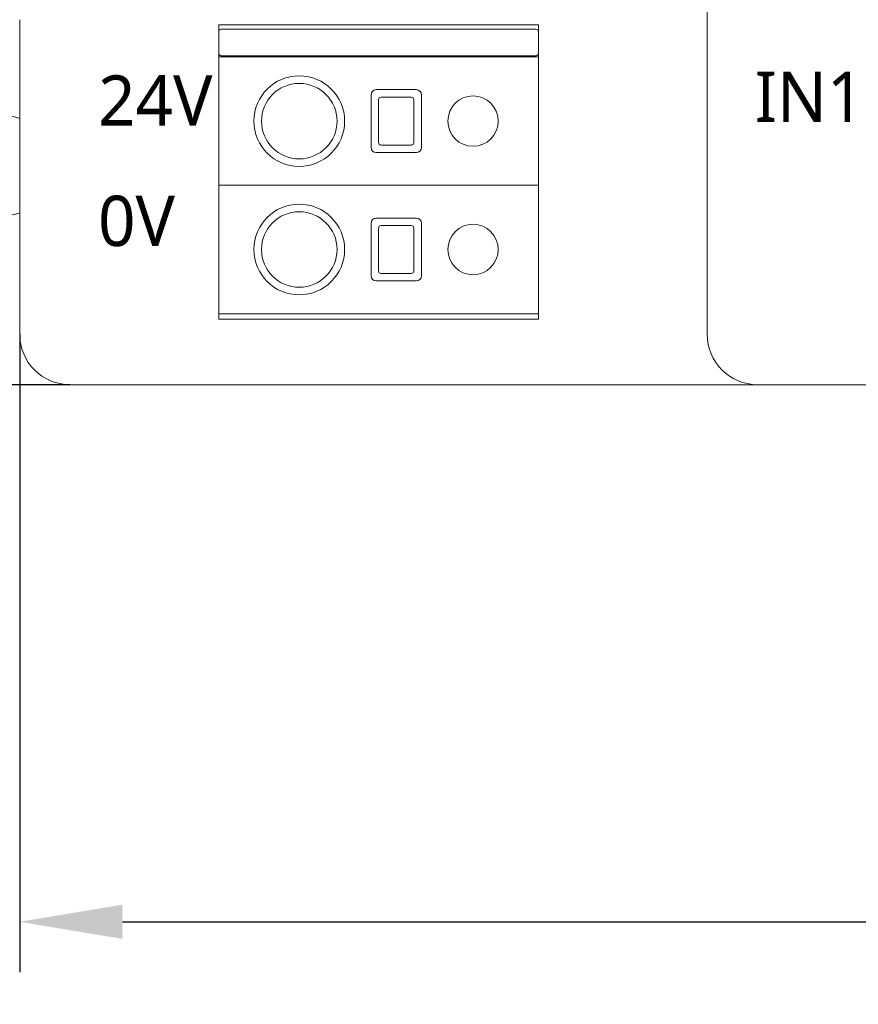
# Model space of a CAD drawing. Header units: millimetres. Extents: x 2293 to 4250, y -591 to 894.
# Tile 17 of 117: x 3464 to 3497, y 92 to 131. Entities that reach past the tile are written whole.
import ezdxf

# ---------------------------------------------------------------- set-up
doc = ezdxf.new("R2010")
doc.units = ezdxf.units.MM
doc.header["$PDSIZE"] = -1
doc.layers.add('1', color=7, linetype='Continuous', lineweight=13)
doc.dimstyles.new('ISO-25', dxfattribs={"dimtxt": 2.5, "dimasz": 2.5, "dimexe": 1.25, "dimexo": 0.625, "dimtad": 1, "dimtxsty": 'Standard', "dimcen": 2.5, "dimadec": 0, "dimazin": 0, "dimtfac": 1, "dimtmove": 0, "dimatfit": 3, "dimfxl": 1, "dimarcsym": 0})

# ---------------------------------------------------------------- blocks, each defined once
blk = doc.blocks.new('*D112')
at = {"color": 0, "lineweight": -2}
for p, q in [((3463.945, 118.506), (3463.945, 93.169)), ((3624.245, 118.506), (3624.245, 93.169)), ((3468.025, 95.169), (3620.165, 95.169))]:
    blk.add_line(p, q, dxfattribs=at)
at = {"color": 0}
for points in [[(3468.025, 95.849), (3468.025, 94.489), (3463.945, 95.169)], [(3620.165, 94.489), (3620.165, 95.849), (3624.245, 95.169)]]:
    blk.add_solid(points, dxfattribs=at)
at = {"layer": 'Defpoints', "color": 0}
for p in [(3463.945, 118.506), (3624.245, 118.506), (3624.245, 95.169)]:
    blk.add_point(p, dxfattribs=at)
at = {"color": 0, "insert": (3544.095, 98.735), "char_height": 3.5, "attachment_point": 5}
blk.add_mtext('160,3%%p0,5', dxfattribs=at)
blk = doc.blocks.new('*D113')
at = {"color": 0, "lineweight": -2}
for p, q in [((3465.945, 168.906), (3426.22, 168.906)), ((3428.22, 164.826), (3428.22, 146.271)), ((3428.22, 120.586), (3428.22, 139.14)), ((3465.945, 116.506), (3426.22, 116.506))]:
    blk.add_line(p, q, dxfattribs=at)
at = {"color": 0}
for points in [[(3428.9, 164.826), (3427.54, 164.826), (3428.22, 168.906)], [(3427.54, 120.586), (3428.9, 120.586), (3428.22, 116.506)]]:
    blk.add_solid(points, dxfattribs=at)
at = {"layer": 'Defpoints', "color": 0}
for p in [(3428.22, 168.906), (3465.945, 168.906), (3465.945, 116.506)]:
    blk.add_point(p, dxfattribs=at)
at = {"color": 0, "insert": (3428.22, 142.706), "char_height": 3.5, "attachment_point": 5}
blk.add_mtext('52,4%%p0,2', dxfattribs=at)
blk = doc.blocks.new('*D114')
at = {"color": 0, "lineweight": -2}
for p, q in [((3626.945, 160.206), (3450.102, 160.206)), ((3452.102, 156.126), (3452.102, 145.98)), ((3452.102, 129.286), (3452.102, 139.432)), ((3461.245, 125.206), (3450.102, 125.206))]:
    blk.add_line(p, q, dxfattribs=at)
at = {"color": 0}
for points in [[(3452.782, 156.126), (3451.422, 156.126), (3452.102, 160.206)], [(3451.422, 129.286), (3452.782, 129.286), (3452.102, 125.206)]]:
    blk.add_solid(points, dxfattribs=at)
at = {"layer": 'Defpoints', "color": 0}
for p in [(3452.102, 160.206), (3626.945, 160.206), (3461.245, 125.206)]:
    blk.add_point(p, dxfattribs=at)
at = {"color": 0, "insert": (3452.102, 142.706), "char_height": 3.5, "attachment_point": 5}
blk.add_mtext('(35)', dxfattribs=at)
blk = doc.blocks.new('*D115')
at = {"color": 0, "lineweight": -2}
for p, q in [((3626.945, 160.206), (3626.945, 79.056)), ((3461.245, 125.206), (3461.245, 79.056)), ((3465.325, 81.056), (3622.865, 81.056))]:
    blk.add_line(p, q, dxfattribs=at)
at = {"color": 0}
for points in [[(3465.325, 81.736), (3465.325, 80.376), (3461.245, 81.056)], [(3622.865, 80.376), (3622.865, 81.736), (3626.945, 81.056)]]:
    blk.add_solid(points, dxfattribs=at)
at = {"layer": 'Defpoints', "color": 0}
for p in [(3626.945, 160.206), (3461.245, 125.206), (3626.945, 81.056)]:
    blk.add_point(p, dxfattribs=at)
at = {"color": 0, "insert": (3544.095, 84.622), "char_height": 3.5, "attachment_point": 5}
blk.add_mtext('(165,7)', dxfattribs=at)

msp = doc.modelspace()

# ---------------------------------------------------------------- linework, layer by layer
at = {"layer": '1', "color": 7, "linetype": 'Continuous', "lineweight": 18}
for p, q in [((3491.245, 156.206), (3491.245, 118.506)), ((3463.945, 118.506), (3463.945, 131.006)), ((3471.845, 119.106), (3471.845, 130.806)), ((3484.545, 130.806), (3471.845, 130.806)), ((3484.545, 119.106), (3484.545, 130.806)), ((3471.945, 130.626), (3472.345, 130.626)), ((3472.345, 130.626), (3484.045, 130.626)), ((3484.045, 130.626), (3484.445, 130.626)), ((3471.845, 129.526), (3472.345, 129.526)), ((3471.945, 129.576), (3472.345, 129.576)), ((3472.345, 129.576), (3484.045, 129.576)), ((3484.045, 129.526), (3472.345, 129.526)), ((3484.045, 129.576), (3484.445, 129.576)), ((3484.045, 129.526), (3484.545, 129.526)), ((3477.895, 128.026), (3477.895, 125.926)), ((3479.695, 128.226), (3478.095, 128.226)), ((3478.295, 127.926), (3479.495, 127.926)), ((3479.895, 125.926), (3479.895, 128.026)), ((3478.195, 126.126), (3478.195, 127.826)), ((3479.595, 127.826), (3479.595, 126.126)), ((3479.495, 126.026), (3478.295, 126.026)), ((3478.095, 125.726), (3479.695, 125.726)), ((3472.345, 124.426), (3471.845, 124.426)), ((3471.845, 124.426), (3472.345, 124.426)), ((3484.045, 124.426), (3472.345, 124.426)), ((3484.045, 124.426), (3472.345, 124.426)), ((3484.545, 124.426), (3484.045, 124.426)), ((3484.045, 124.426), (3484.545, 124.426)), ((3477.895, 122.926), (3477.895, 120.826)), ((3479.695, 123.126), (3478.095, 123.126)), ((3478.295, 122.826), (3479.495, 122.826)), ((3479.895, 120.826), (3479.895, 122.926)), ((3478.195, 121.026), (3478.195, 122.726)), ((3479.595, 122.726), (3479.595, 121.026)), ((3479.495, 120.926), (3478.295, 120.926)), ((3478.095, 120.626), (3479.695, 120.626)), ((3472.345, 119.326), (3471.845, 119.326)), ((3484.045, 119.326), (3472.345, 119.326)), ((3484.545, 119.326), (3484.045, 119.326)), ((3484.545, 119.106), (3471.845, 119.106)), ((3490.416, 116.506), (3465.945, 116.506)), ((3493.245, 116.506), (3622.245, 116.506))]:
    msp.add_line(p, q, dxfattribs=at)
at = {"layer": '1', "color": 92, "linetype": 'Continuous', "lineweight": 13}
for p, q in [((3463.945, 118.506), (3463.945, 131.006)), ((3484.045, 130.626), (3472.345, 130.626)), ((3472.345, 129.576), (3484.045, 129.576)), ((3477.895, 125.926), (3477.895, 128.026)), ((3478.095, 128.226), (3479.695, 128.226)), ((3479.495, 127.926), (3478.295, 127.926)), ((3478.295, 127.926), (3479.495, 127.926)), ((3479.895, 128.026), (3479.895, 125.926)), ((3478.195, 127.826), (3478.195, 126.126)), ((3478.195, 126.126), (3478.195, 127.826)), ((3479.595, 127.826), (3479.595, 126.126)), ((3479.595, 126.126), (3479.595, 127.826)), ((3479.495, 126.026), (3478.295, 126.026)), ((3478.295, 126.026), (3479.495, 126.026)), ((3479.695, 125.726), (3478.095, 125.726)), ((3477.895, 120.826), (3477.895, 122.926)), ((3478.095, 123.126), (3479.695, 123.126)), ((3479.495, 122.826), (3478.295, 122.826)), ((3478.295, 122.826), (3479.495, 122.826)), ((3478.195, 122.726), (3478.195, 121.026)), ((3478.195, 121.026), (3478.195, 122.726)), ((3479.595, 122.726), (3479.595, 121.026)), ((3479.595, 121.026), (3479.595, 122.726)), ((3479.495, 120.926), (3478.295, 120.926)), ((3478.295, 120.926), (3479.495, 120.926)), ((3490.416, 116.506), (3465.945, 116.506)), ((3493.245, 116.506), (3622.245, 116.506))]:
    msp.add_line(p, q, dxfattribs=at)
at = {"layer": '1', "color": 7, "linetype": 'Continuous', "lineweight": 18}
for centre, radius, start, end in [((3471.945, 130.526), 0.1, 90, 180), ((3484.445, 130.526), 0.1, 0, 90), ((3471.945, 129.676), 0.1, 180, 270), ((3484.445, 129.676), 0.1, 270, 0), ((3475.045, 126.976), 1.8, 0, 180), ((3475.045, 126.976), 1.5, 0, 180), ((3478.095, 128.026), 0.2, 90, 180), ((3478.295, 127.826), 0.1, 90, 180), ((3479.495, 127.826), 0.1, 0, 90), ((3479.695, 128.026), 0.2, 0, 90), ((3481.945, 126.976), 1, 0, 180), ((3463.245, 125.206), 2, 69.51, 120), ((3475.045, 126.976), 1.8, 180, 0), ((3475.045, 126.976), 1.5, 180, 270), ((3475.045, 126.976), 1.5, 270, 0), ((3481.945, 126.976), 1, 180, 0), ((3478.295, 126.126), 0.1, 180, 270), ((3479.495, 126.126), 0.1, 270, 0), ((3478.095, 125.926), 0.2, 180, 270), ((3479.695, 125.926), 0.2, 270, 0), ((3475.045, 121.876), 1.8, 0, 180), ((3463.245, 125.206), 2, 240, 290.49), ((3475.045, 121.876), 1.5, 0, 180), ((3478.095, 122.926), 0.2, 90, 180), ((3478.295, 122.726), 0.1, 90, 180), ((3479.495, 122.726), 0.1, 0, 90), ((3479.695, 122.926), 0.2, 0, 90), ((3481.945, 121.876), 1, 0, 180), ((3475.045, 121.876), 1.8, 180, 0), ((3475.045, 121.876), 1.5, 180, 270), ((3475.045, 121.876), 1.5, 270, 0), ((3481.945, 121.876), 1, 180, 0), ((3478.295, 121.026), 0.1, 180, 270), ((3479.495, 121.026), 0.1, 270, 0), ((3478.095, 120.826), 0.2, 180, 270), ((3479.695, 120.826), 0.2, 270, 0), ((3465.945, 118.506), 2, 180, 270), ((3493.245, 118.506), 2, 180, 270)]:
    msp.add_arc(centre, radius, start, end, dxfattribs=at)
at = {"layer": '1', "color": 92, "linetype": 'Continuous', "lineweight": 13}
for centre, radius, start, end in [((3478.095, 128.026), 0.2, 90, 180), ((3478.295, 127.826), 0.1, 90, 180), ((3479.495, 127.826), 0.1, 0, 90), ((3479.695, 128.026), 0.2, 0, 90), ((3478.295, 126.126), 0.1, 180, 270), ((3479.495, 126.126), 0.1, 270, 0), ((3478.095, 125.926), 0.2, 180, 270), ((3479.695, 125.926), 0.2, 270, 0), ((3478.095, 122.926), 0.2, 90, 180), ((3478.295, 122.726), 0.1, 90, 180), ((3479.495, 122.726), 0.1, 0, 90), ((3479.695, 122.926), 0.2, 0, 90), ((3478.295, 121.026), 0.1, 180, 270), ((3479.495, 121.026), 0.1, 270, 0), ((3478.095, 120.826), 0.2, 180, 270), ((3479.695, 120.826), 0.2, 270, 0), ((3465.945, 118.506), 2, 180, 270), ((3493.245, 118.506), 2, 180, 270)]:
    msp.add_arc(centre, radius, start, end, dxfattribs=at)
at = {"layer": '1', "color": 7, "linetype": 'Continuous', "lineweight": 18}
msp.add_open_spline([(3493.245, 116.506), (3493.234, 116.506), (3493.223, 116.506), (3493.201, 116.506), (3493.168, 116.506), (3493.136, 116.506), (3493.07, 116.506), (3493.026, 116.506), (3492.936, 116.506), (3492.891, 116.506), (3492.799, 116.506), (3492.752, 116.506), (3492.514, 116.506), (3492.308, 116.506), (3492.016, 116.506), (3491.956, 116.506), (3491.863, 116.506), (3491.832, 116.506), (3491.769, 116.506), (3491.737, 116.506), (3491.575, 116.506), (3491.44, 116.506), (3491.265, 116.506), (3491.229, 116.506), (3491.158, 116.506), (3491.121, 116.506), (3491.012, 116.506), (3490.939, 116.506), (3490.718, 116.506), (3490.568, 116.506), (3490.416, 116.506)], degree=3, knots=[0, 0, 0, 0, 0.015625, 0.015625, 0.03125, 0.0625, 0.0625, 0.125, 0.125, 0.1875, 0.1875, 0.25, 0.25, 0.5, 0.5, 0.5625, 0.5625, 0.59375, 0.59375, 0.625, 0.625, 0.75, 0.75, 0.78125, 0.78125, 0.8125, 0.8125, 0.875, 0.875, 1, 1, 1, 1], dxfattribs=at)

# ---------------------------------------------------------------- texts
at = {"char_height": 2, "width": 4.70852, "attachment_point": 1}
for s, insert in [('{\\f@Microsoft YaHei|b0|i0|c134|p34;24V}', (3467.055, 128.794)), ('{\\f@Microsoft YaHei|b0|i0|c134|p34;IN1}', (3493.132, 128.945)), ('{\\f@Microsoft YaHei|b0|i0|c134|p34;0V}', (3467.055, 124.013))]:
    msp.add_mtext(s, dxfattribs=dict(at, insert=insert))

# ---------------------------------------------------------------- dimensions: what is measured, and where the dimension line sits
at = {"color": 1}
dim = msp.add_linear_dim(base=(3428.22, 168.906), p1=(3465.945, 116.506), p2=(3465.945, 168.906), angle=90, dimstyle='ISO-25', override={"dimtxt": 3.5, "dimasz": 4.08, "dimexe": 2, "dimexo": 0, "dimgap": 1.524, "dimtad": 1, "dimtih": 1, "dimtoh": 1, "dimdec": 1, "dimzin": 0, "dimadec": 2, "dimtol": 1, "dimlim": 0, "dimtp": 0.2, "dimtm": 0.2, "dimtdec": 1, "dimtzin": 0}, dxfattribs=at)
dim.commit()
dim.dimension.update_dxf_attribs({"geometry": '*D113', "text_midpoint": (3428.22, 142.706), "dimtype": 160})
dim = msp.add_linear_dim(base=(3452.102, 160.206), p1=(3461.245, 125.206), p2=(3626.945, 160.206), angle=90, text='(<>)', dimstyle='ISO-25', override={"dimtxt": 3.5, "dimasz": 4.08, "dimexe": 2, "dimexo": 0, "dimgap": 1.524, "dimtih": 1, "dimtoh": 1, "dimdec": 0, "dimzin": 0, "dimtxsty": 'Standard', "dimadec": 2, "dimtzin": 0}, dxfattribs=at)
dim.commit()
dim.dimension.update_dxf_attribs({"geometry": '*D114', "text_midpoint": (3452.102, 142.706), "dimtype": 160})
dim = msp.add_linear_dim(base=(3626.945, 81.056), p1=(3461.245, 125.206), p2=(3626.945, 160.206), text='(<>)', dimstyle='ISO-25', override={"dimtxt": 3.5, "dimasz": 4.08, "dimexe": 2, "dimexo": 0, "dimgap": 1.524, "dimtih": 1, "dimtoh": 1, "dimdec": 1, "dimzin": 0, "dimtxsty": 'Standard', "dimadec": 2, "dimtzin": 0}, dxfattribs=at)
dim.commit()
dim.dimension.update_dxf_attribs({"geometry": '*D115', "text_midpoint": (3544.095, 81.056), "dimtype": 160})
dim = msp.add_linear_dim(base=(3624.245, 95.169), p1=(3463.945, 118.506), p2=(3624.245, 118.506), dimstyle='ISO-25', override={"dimtxt": 3.5, "dimasz": 4.08, "dimexe": 2, "dimexo": 0, "dimgap": 1.524, "dimtih": 1, "dimtoh": 1, "dimdec": 1, "dimzin": 0, "dimadec": 2, "dimtol": 1, "dimlim": 0, "dimtp": 0.5, "dimtm": 0.5, "dimtdec": 1, "dimtzin": 0}, dxfattribs=at)
dim.commit()
dim.dimension.update_dxf_attribs({"geometry": '*D112', "text_midpoint": (3544.095, 95.169), "dimtype": 160})

doc.saveas('drawing.dxf')
